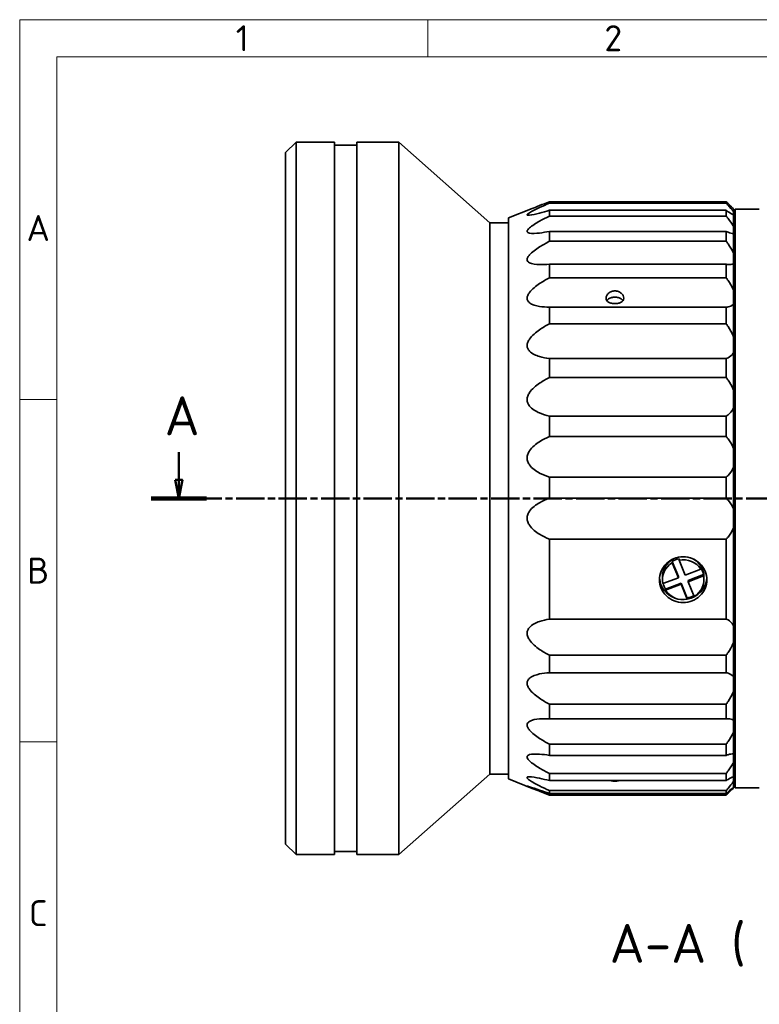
# Model space of a CAD drawing. Header units: millimetres. Extents: x 2 to 208, y 2 to 146.
# Tile 3 of 14: x 2 to 52, y 80 to 146. Entities that reach past the tile are written whole.
import ezdxf

# ---------------------------------------------------------------- set-up
doc = ezdxf.new("R2010")
doc.units = ezdxf.units.MM
doc.header["$LTSCALE"] = 0.5
doc.linetypes.add('CHAIN', pattern=[0.3543, 0.2362, -0.0295, 0.0591, -0.0295])
for name, color, linetype, lineweight in [('Rahmen (ISO)', 7, 'Continuous', 70), ('Schnittlinie (ISO)', 7, 'CHAIN', 50), ('Sichtbar (ISO)', 7, 'Continuous', 35), ('Symbol (ISO)', 7, 'Continuous', 25)]:
    doc.layers.add(name, color=color, linetype=linetype, lineweight=lineweight)
doc.styles.add('Bezeichnungstext (ISO)', font='isocpeur.ttf')

# ---------------------------------------------------------------- blocks, each defined once
blk = doc.blocks.new('2DTransSchnitt0')
at = {"layer": 'Schnittlinie (ISO)', "linetype": 'Continuous'}
for p, q in [((26.44, 233.72), (26.44, 229.98)), ((186.82, 233.72), (186.82, 229.98)), ((25.94, 229.98), (26.44, 227.48)), ((26.94, 229.98), (25.94, 229.98)), ((26.44, 229.98), (26.44, 227.48)), ((26.44, 227.48), (26.94, 229.98)), ((186.32, 229.98), (186.82, 227.48)), ((187.32, 229.98), (186.32, 229.98)), ((186.82, 229.98), (186.82, 227.48)), ((186.82, 227.48), (187.32, 229.98))]:
    blk.add_line(p, q, dxfattribs=at)
at = {"layer": 'Schnittlinie (ISO)', "linetype": 'CHAIN', "ltscale": 32.333344}
blk.add_line((22.71, 227.48), (190.55, 227.48), dxfattribs=at)
at = {"layer": 'Schnittlinie (ISO)', "linetype": 'Continuous', "lineweight": 100}
for p, q in [((22.71, 227.48), (30.17, 227.48)), ((183.09, 227.48), (190.55, 227.48))]:
    blk.add_line(p, q, dxfattribs=at)
at = {"layer": 'Schnittlinie (ISO)', "linetype": 'Continuous', "flags": 128}
for points in [[(25.94, 229.98), (26.44, 227.48), (26.94, 229.98), (25.94, 229.98)], [(186.32, 229.98), (186.82, 227.48), (187.32, 229.98), (186.32, 229.98)]]:
    blk.add_lwpolyline(points, dxfattribs=at)
at = {"layer": 'Schnittlinie (ISO)'}
for points in [[(25.94, 229.98), (26.44, 227.48), (26.94, 229.98), (25.94, 229.98)], [(186.32, 229.98), (186.82, 227.48), (187.32, 229.98), (186.32, 229.98)]]:
    blk.add_solid(points, dxfattribs=at)
at = {"layer": 'Schnittlinie (ISO)', "char_height": 5.25, "attachment_point": 7, "style": 'Bezeichnungstext (ISO)'}
for insert in [(24.53, 235.98), (184.91, 235.98)]:
    blk.add_mtext('A', dxfattribs=dict(at, insert=insert))
blk = doc.blocks.new('Ränder Basler-A3')
at = {"layer": 'Rahmen (ISO)', "color": 7, "lineweight": 18}
for p, q in [((5, 292), (415, 292)), ((5, 5), (5, 292))]:
    blk.add_line(p, q, dxfattribs=at)
at = {"layer": 'Rahmen (ISO)', "color": 7, "linetype": 'Continuous', "lineweight": 18}
for p, q in [((60, 292), (60, 287)), ((10, 240.83), (5, 240.83)), ((10, 194.67), (5, 194.67))]:
    blk.add_line(p, q, dxfattribs=at)
at = {"layer": 'Rahmen (ISO)', "lineweight": 18}
for p, q in [((10, 287), (10, 240.83)), ((10, 287), (60, 287)), ((60, 287), (110, 287)), ((10, 240.83), (10, 194.67)), ((10, 194.67), (10, 148.5))]:
    blk.add_line(p, q, dxfattribs=at)
at = {"layer": 'Rahmen (ISO)', "char_height": 3.5, "attachment_point": 5, "style": 'Bezeichnungstext (ISO)'}
for s, insert in [('\\fISOCPEUR|b0|i0;\\H3.5000;1', (35, 289.5)), ('\\fISOCPEUR|b0|i0;\\H3.5000;2', (85, 289.5)), ('\\fISOCPEUR|b0|i0;\\H3.5000;A', (7.5, 263.92)), ('\\fISOCPEUR|b0|i0;\\H3.5000;B', (7.5, 217.75)), ('\\fISOCPEUR|b0|i0;\\H3.5000;C', (7.5, 171.58))]:
    blk.add_mtext(s, dxfattribs=dict(at, insert=insert))

msp = doc.modelspace()

# ---------------------------------------------------------------- linework, layer by layer
at = {"layer": 'Sichtbar (ISO)'}
for p, q in [((20.42215584, 137.04120316), (21.12215584, 137.74120316)), ((21.12215584, 137.74120316), (20.42215584, 137.04120316)), ((21.12215584, 137.74120316), (23.72215584, 137.74120316)), ((23.72215584, 137.74120316), (21.12215584, 137.74120316)), ((21.12215584, 137.74120316), (21.12215584, 89.74120316)), ((23.72215584, 137.74120316), (23.72215584, 89.74120316)), ((23.72215584, 137.54120316), (25.22215584, 137.54120316)), ((25.22215584, 137.54120316), (23.72215584, 137.54120316)), ((25.22215584, 137.74120316), (28.04360711, 137.74120316)), ((28.04360711, 137.74120316), (25.22215584, 137.74120316)), ((25.22215584, 137.74120316), (25.22215584, 89.74120316)), ((28.04360711, 137.74120316), (34.17555509, 132.31611386)), ((34.17555509, 132.31611386), (28.04360711, 137.74120316)), ((28.04360711, 137.74120316), (28.04360711, 89.74120316)), ((20.42215584, 137.04120316), (20.42215584, 90.44120316)), ((50.11248382, 133.7302593), (38.19262498, 133.7302593)), ((38.19262498, 133.7302593), (38.19262498, 133.63227204)), ((38.19262498, 133.63227204), (50.11248382, 133.63227204)), ((50.11248382, 133.7302593), (50.11248382, 133.63227204)), ((35.44550283, 132.63902016), (37.04647763, 133.28135316)), ((37.04647763, 133.28135316), (35.44550283, 132.63902016)), ((38.19262498, 133.15590863), (38.19262498, 132.76420064)), ((50.11248382, 133.15590863), (38.19262498, 133.15590863)), ((38.19262498, 132.76420064), (50.11248382, 132.76420064)), ((50.11248382, 133.15590863), (50.11248382, 132.76420064)), ((50.57233382, 133.28135316), (50.61248382, 133.24120316)), ((50.61248382, 133.24120316), (50.57233382, 133.28135316)), ((50.61248382, 133.24120316), (50.61248382, 133.04244848)), ((50.61248382, 132.83668605), (50.61248382, 133.04244848)), ((50.61248382, 132.83668605), (50.61248382, 132.04329171)), ((50.71248384, 133.24120316), (52.34234867, 133.24120316)), ((52.34234867, 133.24120316), (50.71248384, 133.24120316)), ((50.71248384, 133.24120316), (50.71248384, 94.24120316)), ((34.17555509, 132.31611386), (35.44550283, 132.31611386)), ((35.44550283, 132.31611386), (34.17555509, 132.31611386)), ((34.17555509, 132.31611386), (34.17555509, 95.16629246)), ((35.44550283, 94.84338616), (35.44550283, 132.63902016)), ((50.61248382, 132.42959251), (50.71248384, 132.42959251)), ((50.71248384, 132.42959251), (50.61248382, 132.42959251)), ((50.61248382, 131.59788874), (50.61248382, 132.04329171)), ((38.19262498, 131.73304218), (38.19262498, 131.06473298)), ((50.11248382, 131.73304218), (38.19262498, 131.73304218)), ((50.11248382, 131.73304218), (50.11248382, 131.06473298)), ((50.61248382, 131.59788874), (50.61248382, 130.24424584)), ((38.19262498, 131.06473298), (50.11248382, 131.06473298)), ((50.61248382, 129.57866859), (50.61248382, 130.24424584)), ((38.19262498, 129.52384602), (38.19262498, 128.60814393)), ((50.11248382, 129.52384602), (38.19262498, 129.52384602)), ((50.11248382, 129.52384602), (50.11248382, 128.60814393)), ((50.61248382, 129.57866859), (50.61248382, 127.72393782)), ((38.19262498, 128.60814393), (50.11248382, 128.60814393)), ((50.61248382, 126.8672752), (50.61248382, 127.72393782)), ((50.61248382, 126.8672752), (50.61248382, 124.5925172)), ((38.19262498, 126.62487264), (38.19262498, 125.50179823)), ((50.11248382, 126.62487264), (38.19262498, 126.62487264)), ((50.11248382, 126.62487264), (50.11248382, 125.50179823)), ((38.19262498, 125.50179823), (50.11248382, 125.50179823)), ((50.61248382, 123.58220948), (50.61248382, 124.5925172)), ((50.61248382, 123.58220948), (50.61248382, 120.98684208)), ((38.19262498, 123.16282108), (38.19262498, 121.88145809)), ((50.11248382, 123.16282108), (38.19262498, 123.16282108)), ((50.11248382, 123.16282108), (50.11248382, 121.88145809)), ((38.19262498, 121.88145809), (50.11248382, 121.88145809)), ((50.61248382, 119.86704456), (50.61248382, 120.98684208)), ((50.61248382, 119.86704456), (50.61248382, 117.06449777)), ((38.19262498, 119.2889996), (38.19262498, 117.90534975)), ((50.11248382, 119.2889996), (38.19262498, 119.2889996)), ((50.11248382, 119.2889996), (50.11248382, 117.90534975)), ((38.19262498, 117.90534975), (50.11248382, 117.90534975)), ((50.61248382, 115.88415098), (50.61248382, 117.06449777)), ((50.61248382, 115.88415098), (50.61248382, 112.99690955)), ((38.19262498, 115.1727128), (38.19262498, 113.74724822)), ((50.11248382, 115.1727128), (38.19262498, 115.1727128)), ((50.11248382, 115.1727128), (50.11248382, 113.74724822)), ((38.19262498, 113.74724822), (50.11248382, 113.74724822)), ((50.61248382, 111.80760029), (50.61248382, 112.99690955)), ((50.61248382, 111.80760029), (50.61248382, 105.13567214)), ((38.19262498, 110.99386216), (38.19262498, 105.61199311)), ((50.11248382, 110.99386216), (38.19262498, 110.99386216)), ((50.11248382, 110.99386216), (50.11248382, 105.61199311)), ((46.47145387, 109.40476096), (46.47145387, 109.4871456)), ((46.47145387, 109.4871456), (46.88783215, 108.47963128)), ((46.93611016, 109.66469374), (46.93611016, 109.5823091)), ((47.35248843, 108.57479478), (46.93611016, 109.5823091)), ((46.47145387, 109.40476096), (46.88783215, 108.39724664)), ((48.40028625, 108.97516504), (47.35248843, 108.57479478)), ((48.40028625, 109.05754968), (48.40028625, 108.97516504)), ((45.81248382, 108.26262463), (45.81248382, 108.46858623)), ((46.88783215, 108.39724664), (45.84003433, 107.99687639)), ((46.88783215, 108.39724664), (46.88783215, 108.47963128)), ((47.53713549, 108.21038725), (48.58493331, 108.6107575)), ((47.53713549, 108.12800261), (48.58493331, 108.52837286)), ((47.53713549, 108.12800261), (47.53713549, 108.21038725)), ((48.58493331, 108.6107575), (48.58493331, 108.52837286)), ((48.61248382, 108.26262463), (48.61248382, 108.46858623)), ((46.02468139, 107.63246886), (47.07247921, 108.03283911)), ((46.02468139, 107.55008422), (47.07247921, 107.95045447)), ((46.02468139, 107.63246886), (46.02468139, 107.55008422)), ((47.07247921, 108.03283911), (47.07247921, 107.95045447)), ((47.07247921, 108.03283911), (47.48885748, 107.02532479)), ((47.07247921, 107.95045447), (47.48885748, 106.94294015)), ((47.95351377, 107.12048829), (47.53713549, 108.12800261)), ((47.48885748, 107.02532479), (47.48885748, 106.94294015)), ((38.19262498, 105.61199311), (50.11248382, 105.61199311)), ((50.61248382, 104.08249352), (50.61248382, 105.13567214)), ((50.61248382, 104.08249352), (50.61248382, 101.68559676)), ((38.19262498, 103.17376494), (38.19262498, 101.99038921)), ((50.11248382, 103.17376494), (38.19262498, 103.17376494)), ((50.11248382, 103.17376494), (50.11248382, 101.99038921)), ((38.19262498, 101.99038921), (50.11248382, 101.99038921)), ((50.61248382, 100.77156167), (50.61248382, 101.68559676)), ((50.61248382, 100.77156167), (50.61248382, 98.76240923)), ((38.19262498, 99.87429413), (38.19262498, 98.88235226)), ((50.11248382, 99.87429413), (38.19262498, 99.87429413)), ((50.11248382, 99.87429413), (50.11248382, 98.88235226)), ((38.19262498, 98.88235226), (50.11248382, 98.88235226)), ((50.61248382, 98.02746539), (50.61248382, 98.76240923)), ((50.61248382, 98.02746539), (50.61248382, 96.49386687)), ((38.19262498, 97.18087379), (38.19262498, 96.42371841)), ((50.11248382, 97.18087379), (38.19262498, 97.18087379)), ((50.11248382, 97.18087379), (50.11248382, 96.42371841)), ((38.19262498, 96.42371841), (50.11248382, 96.42371841)), ((50.61248382, 95.97013486), (50.61248382, 96.49386687)), ((50.61248382, 95.97013486), (50.61248382, 94.97911586)), ((34.17555509, 95.16629246), (28.04360711, 89.74120316)), ((28.04360711, 89.74120316), (34.17555509, 95.16629246)), ((35.44550283, 95.16629246), (34.17555509, 95.16629246)), ((34.17555509, 95.16629246), (35.44550283, 95.16629246)), ((38.19262498, 95.2112193), (38.19262498, 94.72194173)), ((50.11248382, 95.2112193), (38.19262498, 95.2112193)), ((50.11248382, 95.2112193), (50.11248382, 94.72194173)), ((50.71248384, 95.05281381), (50.61248382, 95.05281381)), ((50.61248382, 95.05281381), (50.71248384, 95.05281381)), ((50.61248382, 94.68948528), (50.61248382, 94.97911586)), ((37.04647763, 94.20105316), (35.44550283, 94.84338616)), ((35.44550283, 94.84338616), (37.04647763, 94.20105316)), ((38.19262498, 94.72194173), (50.11248382, 94.72194173)), ((50.61248382, 94.24120316), (50.57233382, 94.20105316)), ((50.57233382, 94.20105316), (50.61248382, 94.24120316)), ((50.61248382, 94.68948528), (50.61248382, 94.2843581)), ((50.61248382, 94.2414872), (50.61248382, 94.2843581)), ((50.61248382, 94.2414872), (50.61248382, 94.24120316)), ((52.34234867, 94.24120316), (50.71248384, 94.24120316)), ((50.71248384, 94.24120316), (52.34234867, 94.24120316)), ((37.19733384, 94.20105316), (37.04647763, 94.20105316)), ((37.04647763, 94.20105316), (37.19733384, 94.20105316)), ((38.19262498, 94.05141403), (38.19262498, 93.85139804)), ((50.11248382, 94.05141403), (38.19262498, 94.05141403)), ((38.19262498, 93.85139804), (50.11248382, 93.85139804)), ((50.11248382, 93.75214702), (38.19262498, 93.75214702)), ((50.11248382, 94.05141403), (50.11248382, 93.85139804)), ((50.57233382, 94.20105316), (50.51180824, 94.20105316)), ((50.51180824, 94.20105316), (50.57233382, 94.20105316)), ((21.12215584, 89.74120316), (20.42215584, 90.44120316)), ((20.42215584, 90.44120316), (21.12215584, 89.74120316)), ((23.72215584, 89.74120316), (21.12215584, 89.74120316)), ((21.12215584, 89.74120316), (23.72215584, 89.74120316)), ((25.22215584, 89.94120316), (23.72215584, 89.94120316)), ((23.72215584, 89.94120316), (25.22215584, 89.94120316)), ((28.04360711, 89.74120316), (25.22215584, 89.74120316)), ((25.22215584, 89.74120316), (28.04360711, 89.74120316))]:
    msp.add_line(p, q, dxfattribs=at)
for centre, major_axis, start_param, end_param in [((47.21248382, 108.46858623), (-1.4, 0), 5.073608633, 6.2831853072), ((47.21248382, 108.34500927), (1.4, 0), 1.7695113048, 2.1285800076), ((47.21248382, 108.26262463), (1.4, 0), 0.5577836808, 1.7695113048), ((47.21248382, 108.46858623), (1.4, 0), 0, 1.2095766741), ((47.21248382, 108.26262463), (-1.4, 0), 5.2701726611, 6.4819002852), ((47.21248382, 108.34500927), (1.4, 0), 0.198714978, 0.5577836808), ((47.21248382, 108.46858623), (-1.6, 0), 0.0714304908, 1.2294372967), ((47.21248382, 108.46858623), (1.6, 0), 4.8859932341, 6.2117548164), ((47.21248382, 108.26262463), (1.4, 0), 5.2701726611, 6.4819002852), ((47.21248382, 108.34500927), (-1.4, 0), 0.2562484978, 0.5577836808), ((47.21248382, 108.26262463), (-1.4, 0), 0.5577836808, 1.7695113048), ((47.21248382, 108.34500927), (-1.4, 0), 1.7695113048, 2.1056560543)]:
    msp.add_ellipse(centre, major_axis=major_axis, ratio=0.9615541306, start_param=start_param, end_param=end_param, dxfattribs=at)
for points, knots in [([(38.19262498, 133.63227204), (37.96376617, 133.53261458), (37.74504246, 133.43448799), (37.29544344, 133.22515461), (37.02068225, 133.09066358), (36.81229419, 132.96262641), (36.76999255, 132.93398579), (36.71219907, 132.88471319), (36.69716253, 132.86420943), (36.69716253, 132.83587754), (36.71219907, 132.8261432), (36.76999255, 132.81831821), (36.81229419, 132.82003747), (37.02068225, 132.84180853), (37.29544344, 132.90581997), (37.74504246, 133.02424619), (37.96376617, 133.08659907), (38.19262498, 133.15590863)], [-1.97491200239, -1.97491200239, -1.97491200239, -1.97491200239, -1.90003147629, -1.90003147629, -1.81082249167, -1.81082249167, -1.78620052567, -1.78620052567, -1.76157855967, -1.76157855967, -1.73695659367, -1.73695659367, -1.71233462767, -1.71233462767, -1.62312564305, -1.62312564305, -1.54824511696, -1.54824511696, -1.54824511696, -1.54824511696]), ([(38.19262498, 133.7302593), (37.96376617, 133.64138248), (37.74504246, 133.55624608), (37.37483607, 133.4115396), (37.19597162, 133.34133237), (37.04647763, 133.28135316)], [1.54824511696, 1.54824511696, 1.54824511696, 1.54824511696, 1.62312564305, 1.62312564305, 1.68335881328, 1.68335881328, 1.68335881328, 1.68335881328]), ([(50.57233382, 133.28135316), (50.48668192, 133.36700259), (50.36618426, 133.48422313), (50.19966573, 133.64576184), (50.1569319, 133.68718725), (50.11248382, 133.7302593)], [0.416731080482, 0.416731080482, 0.416731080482, 0.416731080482, 0.484605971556, 0.484605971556, 0.506542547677, 0.506542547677, 0.506542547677, 0.506542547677]), ([(50.11248382, 133.63227204), (50.1569319, 133.58383244), (50.19966573, 133.53674385), (50.36944836, 133.34715034), (50.49292907, 133.20258921), (50.59081769, 133.07237576), (50.60197555, 133.05714269), (50.61248382, 133.04244848)], [0.18412788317, 0.18412788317, 0.18412788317, 0.18412788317, 0.2060644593, 0.2060644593, 0.27569983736, 0.27569983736, 0.28533016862, 0.28533016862, 0.28533016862, 0.28533016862]), ([(38.19262498, 132.76420064), (37.96376617, 132.65179501), (37.74504246, 132.53751333), (37.29544344, 132.28479434), (37.02068225, 132.11504625), (36.81229419, 131.92949363), (36.76999255, 131.88606084), (36.71219907, 131.80474687), (36.69716253, 131.7669486), (36.69716253, 131.70562007), (36.71219907, 131.67796353), (36.76999255, 131.6356814), (36.81229419, 131.62083897), (37.02068225, 131.57636299), (37.29544344, 131.59354766), (37.74504246, 131.64948479), (37.96376617, 131.68632903), (38.19262498, 131.73304218)], [0.33503099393, 0.33503099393, 0.33503099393, 0.33503099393, 0.40991152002, 0.40991152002, 0.49912050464, 0.49912050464, 0.52374247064, 0.52374247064, 0.54836443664, 0.54836443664, 0.57298640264, 0.57298640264, 0.59760836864, 0.59760836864, 0.68681735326, 0.68681735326, 0.76169787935, 0.76169787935, 0.76169787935, 0.76169787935]), ([(50.61248382, 132.83668605), (50.60197555, 132.84085134), (50.59081769, 132.84566627), (50.49292907, 132.89147297), (50.36944836, 132.97020333), (50.19966573, 133.09119939), (50.1569319, 133.12253625), (50.11248382, 133.15590863)], [0.40534026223, 0.40534026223, 0.40534026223, 0.40534026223, 0.41497059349, 0.41497059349, 0.48460597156, 0.48460597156, 0.50654254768, 0.50654254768, 0.50654254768, 0.50654254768]), ([(50.11248382, 132.76420064), (50.1569319, 132.70937125), (50.19966573, 132.65539558), (50.36944836, 132.43490754), (50.49292907, 132.25851889), (50.59081769, 132.08428309), (50.60197555, 132.06356754), (50.61248382, 132.04329171)], [0.18412788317, 0.18412788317, 0.18412788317, 0.18412788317, 0.2060644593, 0.2060644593, 0.27569983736, 0.27569983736, 0.28533016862, 0.28533016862, 0.28533016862, 0.28533016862]), ([(50.61248382, 131.59788874), (50.60197555, 131.59537319), (50.59081769, 131.59353714), (50.49292907, 131.58506215), (50.36944836, 131.61895044), (50.19966573, 131.69094925), (50.1569319, 131.710828), (50.11248382, 131.73304218)], [0.40534026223, 0.40534026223, 0.40534026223, 0.40534026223, 0.41497059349, 0.41497059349, 0.48460597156, 0.48460597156, 0.50654254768, 0.50654254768, 0.50654254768, 0.50654254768]), ([(38.19262498, 131.06473298), (37.96376617, 130.94449184), (37.74504246, 130.81904973), (37.29544344, 130.53399015), (37.02068225, 130.33640381), (36.81229419, 130.10144528), (36.76999255, 130.04511854), (36.71219907, 129.93531701), (36.69716253, 129.88187621), (36.69716253, 129.79023138), (36.71219907, 129.74586137), (36.76999255, 129.67097003), (36.81229419, 129.64021458), (37.02068225, 129.53143539), (37.29544344, 129.50104223), (37.74504246, 129.49204554), (37.96376617, 129.50177087), (38.19262498, 129.52384602)], [-1.97491200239, -1.97491200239, -1.97491200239, -1.97491200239, -1.90003147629, -1.90003147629, -1.81082249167, -1.81082249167, -1.78620052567, -1.78620052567, -1.76157855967, -1.76157855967, -1.73695659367, -1.73695659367, -1.71233462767, -1.71233462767, -1.62312564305, -1.62312564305, -1.54824511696, -1.54824511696, -1.54824511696, -1.54824511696]), ([(50.11248382, 131.06473298), (50.1569319, 131.0059101), (50.19966573, 130.94740634), (50.36944836, 130.70566015), (50.49292907, 130.50515301), (50.59081769, 130.2945098), (50.60197555, 130.26921715), (50.61248382, 130.24424584)], [0.18412788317, 0.18412788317, 0.18412788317, 0.18412788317, 0.2060644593, 0.2060644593, 0.27569983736, 0.27569983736, 0.28533016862, 0.28533016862, 0.28533016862, 0.28533016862]), ([(50.11248382, 129.52384602), (50.1569319, 129.51376091), (50.19966573, 129.50620907), (50.36944836, 129.48635421), (50.49292907, 129.49878907), (50.59081769, 129.56117535), (50.60197555, 129.56958213), (50.61248382, 129.57866859)], [-0.50654254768, -0.50654254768, -0.50654254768, -0.50654254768, -0.48460597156, -0.48460597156, -0.41497059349, -0.41497059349, -0.40534026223, -0.40534026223, -0.40534026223, -0.40534026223]), ([(38.19262498, 128.60814393), (37.96376617, 128.48532241), (37.74504246, 128.35420228), (37.29544344, 128.04926059), (37.02068225, 127.83247148), (36.81229419, 127.55837584), (36.76999255, 127.4916169), (36.71219907, 127.35812667), (36.69716253, 127.29137895), (36.69716253, 127.17342315), (36.71219907, 127.11427884), (36.76999255, 127.0100514), (36.81229419, 126.9647271), (37.02068225, 126.79639887), (37.29544344, 126.71975621), (37.74504246, 126.64621891), (37.96376617, 126.62840028), (38.19262498, 126.62487264)], [-1.97491200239, -1.97491200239, -1.97491200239, -1.97491200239, -1.90003147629, -1.90003147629, -1.81082249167, -1.81082249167, -1.78620052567, -1.78620052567, -1.76157855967, -1.76157855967, -1.73695659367, -1.73695659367, -1.71233462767, -1.71233462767, -1.62312564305, -1.62312564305, -1.54824511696, -1.54824511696, -1.54824511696, -1.54824511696]), ([(50.11248382, 128.60814393), (50.1569319, 128.54789841), (50.19966573, 128.48742346), (50.36944836, 128.23498459), (50.49292907, 128.01912209), (50.59081769, 127.78127758), (50.60197555, 127.75251323), (50.61248382, 127.72393782)], [0.18412788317, 0.18412788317, 0.18412788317, 0.18412788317, 0.2060644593, 0.2060644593, 0.27569983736, 0.27569983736, 0.28533016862, 0.28533016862, 0.28533016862, 0.28533016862]), ([(42.61248382, 127.72762511), (42.53662837, 127.72762511), (42.45606232, 127.71318691), (42.30838871, 127.65678093), (42.24123674, 127.61503323), (42.13521855, 127.52284425), (42.08911404, 127.46613112), (42.02773417, 127.34809179), (42.01248382, 127.28689462), (42.01248382, 127.17790748), (42.02773417, 127.12330254), (42.08911404, 127.02907153), (42.13521855, 126.98926449), (42.24123674, 126.9290839), (42.30838871, 126.90458767), (42.45606232, 126.87279136), (42.53662837, 126.86530387), (42.68833927, 126.86530387), (42.76890532, 126.87279136), (42.91657893, 126.90458767), (42.98373089, 126.9290839), (43.08974909, 126.98926449), (43.1358536, 127.02907153), (43.19723347, 127.12330254), (43.21248382, 127.17790748), (43.21248382, 127.28689462), (43.19723347, 127.34809179), (43.1358536, 127.46613112), (43.08974909, 127.52284425), (42.98373089, 127.61503323), (42.91657893, 127.65678093), (42.76890532, 127.71318691), (42.68833927, 127.72762511), (42.61248382, 127.72762511)], [-0.36405192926, -0.36405192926, -0.36405192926, -0.36405192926, -0.34129529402, -0.34129529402, -0.31853865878, -0.31853865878, -0.29578880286, -0.29578880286, -0.27303894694, -0.27303894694, -0.25028909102, -0.25028909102, -0.22753923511, -0.22753923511, -0.20478259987, -0.20478259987, -0.18202596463, -0.18202596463, -0.15926932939, -0.15926932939, -0.13651269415, -0.13651269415, -0.11376283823, -0.11376283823, -0.09101298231, -0.09101298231, -0.0682631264, -0.0682631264, -0.04551327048, -0.04551327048, -0.02275663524, -0.02275663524, 0, 0, 0, 0]), ([(42.06774896, 127.06271764), (42.09803225, 127.1090622), (42.14024976, 127.15101376), (42.24148842, 127.22218297), (42.30895368, 127.25447857), (42.45677978, 127.2972316), (42.53714105, 127.30770677), (42.61248382, 127.30770677)], [0.296085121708, 0.296085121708, 0.296085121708, 0.296085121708, 0.316439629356, 0.316439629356, 0.339042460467, 0.339042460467, 0.361645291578, 0.361645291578, 0.361645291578, 0.361645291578]), ([(42.61248382, 127.30770677), (42.68782659, 127.30770677), (42.76818786, 127.2972316), (42.91601396, 127.25447857), (42.98347922, 127.22218297), (43.08471788, 127.15101376), (43.12693539, 127.1090622), (43.15721867, 127.06271764)], [0, 0, 0, 0, 0.022602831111, 0.022602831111, 0.045205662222, 0.045205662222, 0.06556016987, 0.06556016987, 0.06556016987, 0.06556016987]), ([(50.11248382, 126.62487264), (50.1569319, 126.62735736), (50.19966573, 126.63246249), (50.36944836, 126.66561933), (50.49292907, 126.72383387), (50.59081769, 126.83740486), (50.60197555, 126.85201496), (50.61248382, 126.8672752)], [-0.50654254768, -0.50654254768, -0.50654254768, -0.50654254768, -0.48460597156, -0.48460597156, -0.41497059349, -0.41497059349, -0.40534026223, -0.40534026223, -0.40534026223, -0.40534026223]), ([(38.19262498, 125.50179823), (37.96376617, 125.38176421), (37.74504246, 125.25069665), (37.29544344, 124.93920026), (37.02068225, 124.71268309), (36.81229419, 124.41142966), (36.76999255, 124.3371562), (36.71219907, 124.18581143), (36.69716253, 124.10867399), (36.69716253, 123.96956245), (36.71219907, 123.89822874), (36.76999255, 123.76922044), (36.81229419, 123.71130817), (37.02068225, 123.49078765), (37.29544344, 123.37124515), (37.74504246, 123.23638116), (37.96376617, 123.19179734), (38.19262498, 123.16282108)], [-1.97491200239, -1.97491200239, -1.97491200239, -1.97491200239, -1.90003147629, -1.90003147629, -1.81082249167, -1.81082249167, -1.78620052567, -1.78620052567, -1.76157855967, -1.76157855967, -1.73695659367, -1.73695659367, -1.71233462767, -1.71233462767, -1.62312564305, -1.62312564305, -1.54824511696, -1.54824511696, -1.54824511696, -1.54824511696]), ([(50.11248382, 125.50179823), (50.1569319, 125.44276309), (50.19966573, 125.38295999), (50.36944836, 125.13086123), (50.49292907, 124.90907759), (50.59081769, 124.65442674), (50.60197555, 124.62344783), (50.61248382, 124.5925172)], [0.18412788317, 0.18412788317, 0.18412788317, 0.18412788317, 0.2060644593, 0.2060644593, 0.27569983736, 0.27569983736, 0.28533016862, 0.28533016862, 0.28533016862, 0.28533016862]), ([(50.11248382, 123.16282108), (50.1569319, 123.17776704), (50.19966573, 123.19530601), (50.36944836, 123.28002544), (50.49292907, 123.38147541), (50.59081769, 123.54126752), (50.60197555, 123.5614424), (50.61248382, 123.58220948)], [-0.50654254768, -0.50654254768, -0.50654254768, -0.50654254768, -0.48460597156, -0.48460597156, -0.41497059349, -0.41497059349, -0.40534026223, -0.40534026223, -0.40534026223, -0.40534026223]), ([(38.19262498, 119.2889996), (37.96376617, 119.34215808), (37.74504246, 119.41155857), (37.29544344, 119.60185504), (37.02068225, 119.75907281), (36.81229419, 120.02214781), (36.76999255, 120.090117), (36.71219907, 120.23826788), (36.69716253, 120.31867336), (36.69716253, 120.4728608), (36.71219907, 120.55701669), (36.76999255, 120.71960151), (36.81229419, 120.79814337), (37.02068225, 121.11338839), (37.29544344, 121.33973372), (37.74504246, 121.64417092), (37.96376617, 121.76945764), (38.19262498, 121.88145809)], [-0.76169787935, -0.76169787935, -0.76169787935, -0.76169787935, -0.68681735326, -0.68681735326, -0.59760836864, -0.59760836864, -0.57298640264, -0.57298640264, -0.54836443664, -0.54836443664, -0.52374247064, -0.52374247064, -0.49912050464, -0.49912050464, -0.40991152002, -0.40991152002, -0.33503099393, -0.33503099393, -0.33503099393, -0.33503099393]), ([(50.11248382, 121.88145809), (50.1569319, 121.82621345), (50.19966573, 121.76969588), (50.36944836, 121.52895516), (50.49292907, 121.31094339), (50.59081769, 121.05061566), (50.60197555, 121.01877612), (50.61248382, 120.98684208)], [0.18412788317, 0.18412788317, 0.18412788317, 0.18412788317, 0.2060644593, 0.2060644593, 0.27569983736, 0.27569983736, 0.28533016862, 0.28533016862, 0.28533016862, 0.28533016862]), ([(50.61248382, 119.86704456), (50.60197555, 119.84167826), (50.59081769, 119.81682033), (50.49292907, 119.6177908), (50.36944836, 119.47753924), (50.19966573, 119.34495987), (50.1569319, 119.3157536), (50.11248382, 119.2889996)], [0.40534026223, 0.40534026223, 0.40534026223, 0.40534026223, 0.41497059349, 0.41497059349, 0.48460597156, 0.48460597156, 0.50654254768, 0.50654254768, 0.50654254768, 0.50654254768]), ([(38.19262498, 115.1727128), (37.96376617, 115.24773022), (37.74504246, 115.33891424), (37.29544344, 115.57632632), (37.02068225, 115.76434818), (36.81229419, 116.05848003), (36.76999255, 116.13353556), (36.71219907, 116.29435411), (36.69716253, 116.38031727), (36.69716253, 116.54284187), (36.71219907, 116.63033819), (36.76999255, 116.79705732), (36.81229419, 116.87643494), (37.02068225, 117.19189382), (37.29544344, 117.40817494), (37.74504246, 117.69224759), (37.96376617, 117.80627782), (38.19262498, 117.90534975)], [-0.76169787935, -0.76169787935, -0.76169787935, -0.76169787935, -0.68681735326, -0.68681735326, -0.59760836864, -0.59760836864, -0.57298640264, -0.57298640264, -0.54836443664, -0.54836443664, -0.52374247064, -0.52374247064, -0.49912050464, -0.49912050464, -0.40991152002, -0.40991152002, -0.33503099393, -0.33503099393, -0.33503099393, -0.33503099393]), ([(50.11248382, 117.90534975), (50.1569319, 117.85631007), (50.19966573, 117.80554812), (50.36944836, 117.58668696), (50.49292907, 117.38197522), (50.59081769, 117.12734818), (50.60197555, 117.09603955), (50.61248382, 117.06449777)], [0.18412788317, 0.18412788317, 0.18412788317, 0.18412788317, 0.2060644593, 0.2060644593, 0.27569983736, 0.27569983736, 0.28533016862, 0.28533016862, 0.28533016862, 0.28533016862]), ([(50.61248382, 115.88415098), (50.60197555, 115.85529408), (50.59081769, 115.82683953), (50.49292907, 115.5972711), (50.36944836, 115.42434763), (50.19966573, 115.24970268), (50.1569319, 115.21010555), (50.11248382, 115.1727128)], [0.40534026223, 0.40534026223, 0.40534026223, 0.40534026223, 0.41497059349, 0.41497059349, 0.48460597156, 0.48460597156, 0.50654254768, 0.50654254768, 0.50654254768, 0.50654254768]), ([(38.19262498, 110.99386216), (37.96376617, 111.08745989), (37.74504246, 111.19644227), (37.29544344, 111.47059391), (37.02068225, 111.68120241), (36.81229419, 111.99353614), (36.76999255, 112.07239771), (36.71219907, 112.2388554), (36.69716253, 112.32661923), (36.69716253, 112.49037789), (36.71219907, 112.57739063), (36.76999255, 112.74095764), (36.81229419, 112.81770183), (37.02068225, 113.11958751), (37.29544344, 113.31635189), (37.74504246, 113.56764465), (37.96376617, 113.66543473), (38.19262498, 113.74724822)], [1.54824511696, 1.54824511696, 1.54824511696, 1.54824511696, 1.62312564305, 1.62312564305, 1.71233462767, 1.71233462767, 1.73695659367, 1.73695659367, 1.76157855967, 1.76157855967, 1.78620052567, 1.78620052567, 1.81082249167, 1.81082249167, 1.90003147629, 1.90003147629, 1.97491200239, 1.97491200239, 1.97491200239, 1.97491200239]), ([(50.11248382, 113.74724822), (50.1569319, 113.70655676), (50.19966573, 113.66376898), (50.36944836, 113.47635266), (50.49292907, 113.29388784), (50.59081769, 113.05608991), (50.60197555, 113.02668053), (50.61248382, 112.99690955)], [0.18412788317, 0.18412788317, 0.18412788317, 0.18412788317, 0.2060644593, 0.2060644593, 0.27569983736, 0.27569983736, 0.28533016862, 0.28533016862, 0.28533016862, 0.28533016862]), ([(50.61248382, 111.80760029), (50.60197555, 111.77651399), (50.59081769, 111.7457064), (50.49292907, 111.49563233), (50.36944836, 111.29759453), (50.19966573, 111.08851682), (50.1569319, 111.04025942), (50.11248382, 110.99386216)], [0.40534026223, 0.40534026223, 0.40534026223, 0.40534026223, 0.41497059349, 0.41497059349, 0.48460597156, 0.48460597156, 0.50654254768, 0.50654254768, 0.50654254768, 0.50654254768]), ([(47.21248382, 109.80498406), (47.4134757, 109.80498406), (47.62780581, 109.76542251), (48.02198724, 109.60506495), (48.20184588, 109.48432163), (48.48586326, 109.20680437), (48.60898538, 109.03150887), (48.77229803, 108.64916562), (48.81248382, 108.44215815), (48.81248382, 108.05562955), (48.77229803, 107.85045682), (48.60898538, 107.47474595), (48.48586326, 107.30415364), (48.20184588, 107.03547472), (48.02198724, 106.91944118), (47.62780581, 106.76573106), (47.4134757, 106.72801084), (47.01149194, 106.72801084), (46.79716183, 106.76573106), (46.4029804, 106.91944118), (46.22312176, 107.03547472), (45.93910437, 107.30415364), (45.81598226, 107.47474595), (45.65266961, 107.85045682), (45.61248382, 108.05562955), (45.61248382, 108.44215815), (45.65266961, 108.64916562), (45.81598226, 109.03150887), (45.93910437, 109.20680437), (46.22312176, 109.48432163), (46.4029804, 109.60506495), (46.79716183, 109.76542251), (47.01149194, 109.80498406), (47.21248382, 109.80498406)], [0, 0, 0, 0, 0.06029756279, 0.06029756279, 0.12059512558, 0.12059512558, 0.18089260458, 0.18089260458, 0.24119008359, 0.24119008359, 0.30148756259, 0.30148756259, 0.3617850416, 0.3617850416, 0.42208260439, 0.42208260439, 0.48238016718, 0.48238016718, 0.54267772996, 0.54267772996, 0.60297529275, 0.60297529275, 0.66327277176, 0.66327277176, 0.72357025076, 0.72357025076, 0.78386772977, 0.78386772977, 0.84416520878, 0.84416520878, 0.90446277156, 0.90446277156, 0.96476033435, 0.96476033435, 0.96476033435, 0.96476033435]), ([(38.19262498, 103.17376494), (37.96376617, 103.29161802), (37.74504246, 103.42133824), (37.29544344, 103.73194175), (37.02068225, 103.95952486), (36.81229419, 104.26711196), (36.76999255, 104.34323005), (36.71219907, 104.4992125), (36.69716253, 104.5791595), (36.69716253, 104.72417404), (36.71219907, 104.79899833), (36.76999255, 104.93526532), (36.81229419, 104.99694206), (37.02068225, 105.23326962), (37.29544344, 105.3664307), (37.74504246, 105.52112822), (37.96376617, 105.57451288), (38.19262498, 105.61199311)], [1.54824511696, 1.54824511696, 1.54824511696, 1.54824511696, 1.62312564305, 1.62312564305, 1.71233462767, 1.71233462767, 1.73695659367, 1.73695659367, 1.76157855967, 1.76157855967, 1.78620052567, 1.78620052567, 1.81082249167, 1.81082249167, 1.90003147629, 1.90003147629, 1.97491200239, 1.97491200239, 1.97491200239, 1.97491200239]), ([(50.11248382, 105.61199311), (50.1569319, 105.59289075), (50.19966573, 105.57123115), (50.36944836, 105.46954522), (50.49292907, 105.35417717), (50.59081769, 105.18002647), (50.60197555, 105.15813239), (50.61248382, 105.13567214)], [0.18412788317, 0.18412788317, 0.18412788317, 0.18412788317, 0.2060644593, 0.2060644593, 0.27569983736, 0.27569983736, 0.28533016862, 0.28533016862, 0.28533016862, 0.28533016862]), ([(50.61248382, 104.08249352), (50.60197555, 104.05106233), (50.59081769, 104.01963199), (50.49292907, 103.76175347), (50.36944836, 103.54017196), (50.19966573, 103.29074733), (50.1569319, 103.23178295), (50.11248382, 103.17376494)], [0.40534026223, 0.40534026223, 0.40534026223, 0.40534026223, 0.41497059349, 0.41497059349, 0.48460597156, 0.48460597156, 0.50654254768, 0.50654254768, 0.50654254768, 0.50654254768]), ([(38.19262498, 99.87429413), (37.96376617, 99.99676217), (37.74504246, 100.12851554), (37.29544344, 100.43723823), (37.02068225, 100.65846744), (36.81229419, 100.9433135), (36.76999255, 101.01300195), (36.71219907, 101.15332784), (36.69716253, 101.22399899), (36.69716253, 101.34985454), (36.71219907, 101.41350666), (36.76999255, 101.52681888), (36.81229419, 101.57672013), (37.02068225, 101.76392798), (37.29544344, 101.85578227), (37.74504246, 101.9508861), (37.96376617, 101.97804622), (38.19262498, 101.99038921)], [1.54824511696, 1.54824511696, 1.54824511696, 1.54824511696, 1.62312564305, 1.62312564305, 1.71233462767, 1.71233462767, 1.73695659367, 1.73695659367, 1.76157855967, 1.76157855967, 1.78620052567, 1.78620052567, 1.81082249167, 1.81082249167, 1.90003147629, 1.90003147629, 1.97491200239, 1.97491200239, 1.97491200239, 1.97491200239]), ([(50.11248382, 101.99038921), (50.1569319, 101.98358418), (50.19966573, 101.9741552), (50.36944836, 101.92300798), (50.49292907, 101.84955734), (50.59081769, 101.71944306), (50.60197555, 101.70283658), (50.61248382, 101.68559676)], [0.18412788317, 0.18412788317, 0.18412788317, 0.18412788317, 0.2060644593, 0.2060644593, 0.27569983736, 0.27569983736, 0.28533016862, 0.28533016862, 0.28533016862, 0.28533016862]), ([(50.61248382, 100.77156167), (50.60197555, 100.74203008), (50.59081769, 100.71235723), (50.49292907, 100.46752099), (50.36944836, 100.24853907), (50.19966573, 99.99496364), (50.1569319, 99.93442051), (50.11248382, 99.87429413)], [0.40534026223, 0.40534026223, 0.40534026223, 0.40534026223, 0.41497059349, 0.41497059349, 0.48460597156, 0.48460597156, 0.50654254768, 0.50654254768, 0.50654254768, 0.50654254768]), ([(38.19262498, 97.18087379), (37.96376617, 97.30260435), (37.74504246, 97.43063261), (37.29544344, 97.72398182), (37.02068225, 97.92918835), (36.81229419, 98.17884423), (36.76999255, 98.23905731), (36.71219907, 98.35759374), (36.69716253, 98.41590036), (36.69716253, 98.51709643), (36.71219907, 98.56679448), (36.76999255, 98.65219965), (36.81229419, 98.68814448), (37.02068225, 98.81805073), (37.29544344, 98.86458376), (37.74504246, 98.89593742), (37.96376617, 98.89568597), (38.19262498, 98.88235226)], [1.54824511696, 1.54824511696, 1.54824511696, 1.54824511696, 1.62312564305, 1.62312564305, 1.71233462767, 1.71233462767, 1.73695659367, 1.73695659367, 1.76157855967, 1.76157855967, 1.78620052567, 1.78620052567, 1.81082249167, 1.81082249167, 1.90003147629, 1.90003147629, 1.97491200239, 1.97491200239, 1.97491200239, 1.97491200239]), ([(50.11248382, 98.88235226), (50.1569319, 98.88814197), (50.19966573, 98.89135571), (50.36944836, 98.89298258), (50.49292907, 98.86465949), (50.59081769, 98.78426826), (50.60197555, 98.77367516), (50.61248382, 98.76240923)], [0.18412788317, 0.18412788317, 0.18412788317, 0.18412788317, 0.2060644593, 0.2060644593, 0.27569983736, 0.27569983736, 0.28533016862, 0.28533016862, 0.28533016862, 0.28533016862]), ([(50.61248382, 98.02746539), (50.60197555, 98.00112406), (50.59081769, 97.97450555), (50.49292907, 97.75341211), (50.36944836, 97.54660035), (50.19966573, 97.29995659), (50.1569319, 97.24048072), (50.11248382, 97.18087379)], [0.40534026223, 0.40534026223, 0.40534026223, 0.40534026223, 0.41497059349, 0.41497059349, 0.48460597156, 0.48460597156, 0.50654254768, 0.50654254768, 0.50654254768, 0.50654254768]), ([(38.19262498, 95.2112193), (37.96376617, 95.32689218), (37.74504246, 95.44559988), (37.29544344, 95.71075484), (37.02068225, 95.89097018), (36.81229419, 96.09452472), (36.76999255, 96.14263084), (36.71219907, 96.23419719), (36.69716253, 96.27759101), (36.69716253, 96.34970484), (36.71219907, 96.38327678), (36.76999255, 96.43704227), (36.81229419, 96.45745972), (37.02068225, 96.52438686), (37.29544344, 96.5235649), (37.74504246, 96.48979808), (37.96376617, 96.46214605), (38.19262498, 96.42371841)], [-0.76169787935, -0.76169787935, -0.76169787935, -0.76169787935, -0.68681735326, -0.68681735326, -0.59760836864, -0.59760836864, -0.57298640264, -0.57298640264, -0.54836443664, -0.54836443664, -0.52374247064, -0.52374247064, -0.49912050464, -0.49912050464, -0.40991152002, -0.40991152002, -0.33503099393, -0.33503099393, -0.33503099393, -0.33503099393]), ([(50.11248382, 96.42371841), (50.1569319, 96.44184982), (50.19966573, 96.4575658), (50.36944836, 96.51189567), (50.49292907, 96.52993799), (50.59081769, 96.50278328), (50.60197555, 96.49866654), (50.61248382, 96.49386687)], [0.18412788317, 0.18412788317, 0.18412788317, 0.18412788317, 0.2060644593, 0.2060644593, 0.27569983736, 0.27569983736, 0.28533016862, 0.28533016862, 0.28533016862, 0.28533016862]), ([(50.61248382, 95.97013486), (50.60197555, 95.94813502), (50.59081769, 95.92573422), (50.49292907, 95.73804642), (50.36944836, 95.55244348), (50.19966573, 95.32351091), (50.1569319, 95.26770167), (50.11248382, 95.2112193)], [0.40534026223, 0.40534026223, 0.40534026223, 0.40534026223, 0.41497059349, 0.41497059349, 0.48460597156, 0.48460597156, 0.50654254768, 0.50654254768, 0.50654254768, 0.50654254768]), ([(38.19262498, 94.05141403), (37.96376617, 94.15597376), (37.74504246, 94.26017281), (37.29544344, 94.48554497), (37.02068225, 94.63289285), (36.81229419, 94.78144973), (36.76999255, 94.81534643), (36.71219907, 94.87594081), (36.69716253, 94.9025253), (36.69716253, 94.94240519), (36.71219907, 94.95838375), (36.76999255, 94.97815976), (36.81229419, 94.98215749), (37.02068225, 94.98318047), (37.29544344, 94.93503946), (37.74504246, 94.83762793), (37.96376617, 94.78378384), (38.19262498, 94.72194173)], [-0.76169787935, -0.76169787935, -0.76169787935, -0.76169787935, -0.68681735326, -0.68681735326, -0.59760836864, -0.59760836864, -0.57298640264, -0.57298640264, -0.54836443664, -0.54836443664, -0.52374247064, -0.52374247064, -0.49912050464, -0.49912050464, -0.40991152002, -0.40991152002, -0.33503099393, -0.33503099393, -0.33503099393, -0.33503099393]), ([(50.11248382, 94.72194173), (50.1569319, 94.75162242), (50.19966573, 94.77915379), (50.36944836, 94.88381217), (50.49292907, 94.94743136), (50.59081769, 94.97469996), (50.60197555, 94.97723951), (50.61248382, 94.97911586)], [0.18412788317, 0.18412788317, 0.18412788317, 0.18412788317, 0.2060644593, 0.2060644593, 0.27569983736, 0.27569983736, 0.28533016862, 0.28533016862, 0.28533016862, 0.28533016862]), ([(37.04647763, 94.20105316), (36.97521785, 94.22964875), (36.91041458, 94.25601129), (36.81229419, 94.29700695), (36.76999255, 94.31521277), (36.71219907, 94.34218692), (36.69716253, 94.35080022), (36.69716253, 94.35670321), (36.71219907, 94.35439006), (36.76999255, 94.33931228), (36.81229419, 94.32671557), (37.02068225, 94.26178969), (37.29544344, 94.16843361), (37.74504246, 94.01163473), (37.96376617, 93.93395183), (38.19262498, 93.85139804)], [1.68335881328, 1.68335881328, 1.68335881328, 1.68335881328, 1.71233462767, 1.71233462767, 1.73695659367, 1.73695659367, 1.76157855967, 1.76157855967, 1.78620052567, 1.78620052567, 1.81082249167, 1.81082249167, 1.90003147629, 1.90003147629, 1.97491200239, 1.97491200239, 1.97491200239, 1.97491200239]), ([(42.34029363, 94.72196161), (42.3539865, 94.71837831), (42.36798162, 94.7150169), (42.45606232, 94.69588612), (42.53662837, 94.68733193), (42.68833927, 94.68733193), (42.76890532, 94.69588612), (42.85698602, 94.7150169), (42.87098114, 94.71837831), (42.884674, 94.72196161)], [0.154879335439, 0.154879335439, 0.154879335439, 0.154879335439, 0.159269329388, 0.159269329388, 0.182025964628, 0.182025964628, 0.204782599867, 0.204782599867, 0.209172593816, 0.209172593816, 0.209172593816, 0.209172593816]), ([(50.61248382, 94.68948528), (50.60197555, 94.67278845), (50.59081769, 94.65558436), (50.49292907, 94.50950508), (50.36944836, 94.35322269), (50.19966573, 94.15200675), (50.1569319, 94.10230329), (50.11248382, 94.05141403)], [0.40534026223, 0.40534026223, 0.40534026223, 0.40534026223, 0.41497059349, 0.41497059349, 0.48460597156, 0.48460597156, 0.50654254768, 0.50654254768, 0.50654254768, 0.50654254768]), ([(50.11248382, 93.85139804), (50.1569319, 93.89133082), (50.19966573, 93.92947432), (50.36944836, 94.07988715), (50.49292907, 94.18630274), (50.59081769, 94.26680289), (50.60197555, 94.27588772), (50.61248382, 94.2843581)], [0.18412788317, 0.18412788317, 0.18412788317, 0.18412788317, 0.2060644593, 0.2060644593, 0.27569983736, 0.27569983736, 0.28533016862, 0.28533016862, 0.28533016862, 0.28533016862]), ([(50.61248382, 94.2414872), (50.60197555, 94.2308231), (50.59081769, 94.21956764), (50.57675068, 94.2054722), (50.57455262, 94.203272), (50.57233382, 94.20105316)], [0.405340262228, 0.405340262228, 0.405340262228, 0.405340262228, 0.414970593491, 0.414970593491, 0.416731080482, 0.416731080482, 0.416731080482, 0.416731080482]), ([(38.19262498, 93.75214702), (37.96376617, 93.84102384), (37.74504246, 93.92616024), (37.37483607, 94.07086673), (37.19597162, 94.14107395), (37.04647763, 94.20105316)], [1.54824511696, 1.54824511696, 1.54824511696, 1.54824511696, 1.62312564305, 1.62312564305, 1.68335881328, 1.68335881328, 1.68335881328, 1.68335881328]), ([(50.57233382, 94.20105316), (50.48668192, 94.11540373), (50.36618426, 93.99818319), (50.19966573, 93.83664448), (50.1569319, 93.79521907), (50.11248382, 93.75214702)], [0.416731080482, 0.416731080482, 0.416731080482, 0.416731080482, 0.484605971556, 0.484605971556, 0.506542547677, 0.506542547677, 0.506542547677, 0.506542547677])]:
    msp.add_open_spline(points, degree=3, knots=knots, dxfattribs=at)

# ---------------------------------------------------------------- block references
at = {"xscale": 0.5, "yscale": 0.5, "zscale": 0.5}
msp.add_blockref('Ränder Basler-A3', (0, 0), dxfattribs=at)
at = {"layer": 'Schnittlinie (ISO)', "xscale": 0.5, "yscale": 0.5, "zscale": 0.5}
msp.add_blockref('2DTransSchnitt0', (0, 0), dxfattribs=at)

# ---------------------------------------------------------------- texts
at = {"layer": 'Symbol (ISO)', "insert": (42.25729158, 82.18651471), "char_height": 2.6249998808, "attachment_point": 7, "style": 'Bezeichnungstext (ISO)'}
msp.add_mtext('A-A ( 2 : 1 )', dxfattribs=at)

doc.saveas('drawing.dxf')
